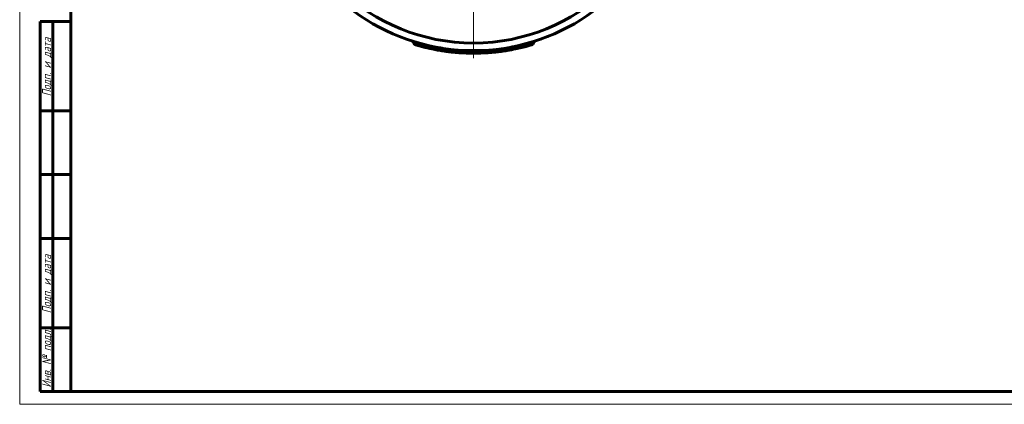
# Model space of a CAD drawing. Header units: millimetres. Extents: x 0 to 594, y 0 to 420.
# Tile 1 of 4: x 0 to 386, y 0 to 151. Entities that reach past the tile are written whole.
import ezdxf

# ---------------------------------------------------------------- set-up
doc = ezdxf.new("R2010")
doc.units = ezdxf.units.MM
for name, pattern in [('K5LT_AXLED', [29.466301, 24.966301, -1.5, 1.5, -1.5]), ('K5LT_BASIC', [0]), ('K5LT_THIN', [0])]:
    doc.linetypes.add(name, pattern=pattern)
doc.layers.add('Системный слой (1)', color=251, linetype='Continuous', true_color=0x6c6c6c)
doc.styles.add('KTEXTSTYLE', font='txt', dxfattribs={"width": 0.96, "height": 5})

# ---------------------------------------------------------------- blocks, each defined once
blk = doc.blocks.new('U0')
at = {"layer": 'Системный слой (1)', "color": 143, "linetype": 'K5LT_BASIC', "lineweight": 60, "true_color": 0x33acca}
for p, q in [((165.15, 139.54), (164.74, 139.61)), ((165.56, 139.48), (165.15, 139.54)), ((165.98, 139.41), (165.56, 139.48))]:
    blk.add_line(p, q, dxfattribs=at)
blk = doc.blocks.new('U1')
at = {"layer": 'Системный слой (1)', "color": 143, "linetype": 'K5LT_BASIC', "lineweight": 60, "true_color": 0x33acca}
for p, q in [((163.34, 139.86), (163.88, 139.76)), ((163.88, 139.76), (164.41, 139.67)), ((164.41, 139.67), (164.96, 139.57))]:
    blk.add_line(p, q, dxfattribs=at)
blk = doc.blocks.new('U2')
at = {"layer": 'Системный слой (1)', "color": 143, "linetype": 'K5LT_BASIC', "lineweight": 60, "true_color": 0x33acca}
for p, q in [((154.06, 142.12), (153.76, 142.28)), ((153.76, 142.28), (153.76, 142.28)), ((154.29, 141.87), (154.06, 142.12)), ((154.42, 141.56), (154.29, 141.87)), ((154.43, 141.55), (154.42, 141.56))]:
    blk.add_line(p, q, dxfattribs=at)
blk = doc.blocks.new('U6')
at = {"layer": 'Системный слой (1)', "color": 143, "linetype": 'K5LT_BASIC', "lineweight": 60, "true_color": 0x33acca}
for p, q in [((156.46, 141.47), (156.82, 141.37)), ((156.82, 141.37), (157.19, 141.26)), ((157.19, 141.26), (157.58, 141.16))]:
    blk.add_line(p, q, dxfattribs=at)
blk = doc.blocks.new('U7')
at = {"layer": 'Системный слой (1)', "color": 143, "linetype": 'K5LT_BASIC', "lineweight": 60, "true_color": 0x33acca}
for p, q in [((201.68, 142.2), (201.79, 142.24)), ((201.79, 142.24), (201.87, 142.26)), ((201.87, 142.26), (201.92, 142.28))]:
    blk.add_line(p, q, dxfattribs=at)
blk = doc.blocks.new('U8')
at = {"layer": 'Системный слой (1)', "color": 143, "linetype": 'K5LT_BASIC', "lineweight": 60, "true_color": 0x33acca}
for p, q in [((201.4, 141.87), (201.26, 141.55)), ((201.63, 142.12), (201.4, 141.87)), ((201.92, 142.28), (201.63, 142.12))]:
    blk.add_line(p, q, dxfattribs=at)
blk = doc.blocks.new('U10')
at = {"layer": 'Системный слой (1)', "color": 143, "linetype": 'K5LT_BASIC', "lineweight": 60, "true_color": 0x33acca}
for p, q in [((192.44, 139.88), (192.73, 139.93)), ((192.73, 139.93), (193.02, 139.99)), ((193.02, 139.99), (193.31, 140.05))]:
    blk.add_line(p, q, dxfattribs=at)
blk = doc.blocks.new('U11')
at = {"layer": 'Системный слой (1)', "color": 143, "linetype": 'K5LT_BASIC', "lineweight": 60, "true_color": 0x33acca}
for p, q in [((199.16, 140.41), (199.01, 140.37)), ((199.31, 140.45), (199.16, 140.41)), ((199.46, 140.49), (199.31, 140.45))]:
    blk.add_line(p, q, dxfattribs=at)
blk = doc.blocks.new('U12')
at = {"layer": 'Системный слой (1)', "color": 143, "linetype": 'K5LT_BASIC', "lineweight": 60, "true_color": 0x33acca}
for p, q in [((157.7, 140.09), (157.15, 140.24)), ((158.3, 139.94), (157.7, 140.09)), ((158.93, 139.79), (158.3, 139.94))]:
    blk.add_line(p, q, dxfattribs=at)
blk = doc.blocks.new('U17')
at = {"layer": 'Системный слой (1)', "color": 30, "linetype": 'K5LT_AXLED', "lineweight": 18, "true_color": 0xff8000}
for q in [(177.84, 364.62), (96.85, 217.52), (258.84, 217.52), (177.84, 135.52)]:
    blk.add_line((177.84, 217.52), q, dxfattribs=at)
blk = doc.blocks.new('U33')
at = {"color": 7, "linetype": 'K5LT_THIN', "lineweight": 18, "true_color": 0xffffff}
for p, q in [((0, 0), (0, 420)), ((594, 0), (0, 0))]:
    blk.add_line(p, q, dxfattribs=at)
at = {"color": 143, "linetype": 'K5LT_BASIC', "lineweight": 60, "true_color": 0x33acca}
for p, q in [((20, 5), (20, 415)), ((8, 5), (8, 150)), ((20, 150), (8, 150)), ((13, 5), (13, 150)), ((20, 115), (8, 115)), ((20, 90), (8, 90)), ((20, 65), (8, 65)), ((20, 30), (8, 30)), ((20, 5), (8, 5)), ((589, 5), (20, 5))]:
    blk.add_line(p, q, dxfattribs=at)
at = {"color": 7, "char_height": 3.5, "attachment_point": 1, "rotation": 90, "style": 'KTEXTSTYLE'}
for s, insert in [('\\fArial|b0|c204|p34;\\H5.0;\\W1.000;\\Q15;\\fGOST Type AU|b0|i0|c204|p34;\\Q15;\\W0.960;\\H3.50;Подп. и дата', (8.82, 120.66)), ('\\fArial|b0|c204|p34;\\H5.0;\\W1.000;\\Q15;\\fGOST Type AU|b0|i0|c204|p34;\\Q15;\\W0.960;\\H3.50;Подп. и дата', (8.82, 35.66)), ('\\fArial|b0|c204|p34;\\H5.0;\\W1.000;\\Q15;\\fGOST Type AU|b0|i0|c204|p34;\\Q15;\\W0.960;\\H3.50;Инв. № подл.', (8.82, 6.57))]:
    blk.add_mtext(s, dxfattribs=dict(at, insert=insert))

msp = doc.modelspace()

# ---------------------------------------------------------------- linework, layer by layer
at = {"layer": 'Системный слой (1)', "color": 143, "linetype": 'K5LT_BASIC', "lineweight": 60, "true_color": 0x33acca}
for p, q in [((154.427, 141.549), (154.426, 141.55)), ((155.131, 140.809), (155.113, 140.815)), ((155.113, 140.815), (155.116, 140.814)), ((200.571, 140.814), (200.468, 140.784)), ((200.571, 140.814), (200.569, 140.814)), ((200.571, 140.814), (200.571, 140.814)), ((201.888, 142.266), (201.784, 142.233))]:
    msp.add_line(p, q, dxfattribs=at)
for radius, start, end in [(76, 96.36191, 83.63809), (79, 133.20287, 46.79713), (80, 253.49672, 286.50359)]:
    msp.add_arc((177.843, 217.518), radius, start, end, dxfattribs=at)
msp.add_ellipse((153.451, 141.327), major_axis=(0.305, 0.952), ratio=0.9999998, start_param=5.2468473, end_param=6.2831853, dxfattribs=at)
for points, knots in [([(154.13, 142.16), (154.084, 142.175), (154.042, 142.188), (153.966, 142.212), (153.932, 142.223), (153.873, 142.241), (153.848, 142.25), (153.807, 142.263), (153.791, 142.268), (153.772, 142.274), (153.767, 142.276), (153.762, 142.277), (153.761, 142.278), (153.759, 142.278), (153.759, 142.278), (153.758, 142.279), (153.758, 142.279), (153.757, 142.279), (153.757, 142.279), (153.757, 142.279), (153.757, 142.279), (153.757, 142.279)], [0, 0, 0, 0, 2.7989118, 2.7989118, 5.5978237, 5.5978237, 8.3967355, 8.3967355, 11.1956473, 11.1956473, 13.1101617, 13.1101617, 13.555826, 13.555826, 13.7786699, 13.7786699, 13.8900953, 13.8900953, 13.9875948, 13.9875948, 13.9945592, 13.9945592, 13.9945592, 13.9945592]), ([(153.76, 142.278), (153.76, 142.278), (153.761, 142.278), (153.761, 142.278), (153.761, 142.278), (153.762, 142.277), (153.761, 142.277), (153.763, 142.277), (153.763, 142.277), (153.764, 142.277), (153.764, 142.277), (153.766, 142.276), (153.768, 142.275), (153.774, 142.274), (153.779, 142.272), (153.788, 142.269), (153.792, 142.268), (153.803, 142.264), (153.812, 142.261), (153.839, 142.252), (153.859, 142.246), (153.884, 142.238), (153.886, 142.237), (153.896, 142.234), (153.903, 142.232), (153.916, 142.228), (153.92, 142.226), (153.927, 142.224), (153.929, 142.224), (153.933, 142.222), (153.934, 142.222), (153.937, 142.221), (153.938, 142.221), (153.94, 142.22), (153.941, 142.22), (153.942, 142.22), (153.942, 142.219), (153.944, 142.219), (153.946, 142.218), (153.95, 142.217), (153.952, 142.216), (153.96, 142.214), (153.966, 142.212), (153.982, 142.207), (153.994, 142.203), (154.029, 142.192), (154.054, 142.184), (154.116, 142.164), (154.153, 142.153), (154.193, 142.14)], [0, 0, 0, 0, 0.2457972, 0.2457972, 0.4915944, 0.4915944, 0.9831888, 0.9831888, 1.9663776, 1.9663776, 2.1266323, 2.1266323, 3.9327552, 3.9327552, 6.2712787, 6.2712787, 7.5361542, 7.5361542, 10.065905, 10.065905, 14.1175233, 14.1175233, 14.4588268, 14.4588268, 15.7428612, 15.7428612, 16.4201343, 16.4201343, 16.7773668, 16.7773668, 16.9657916, 16.9657916, 17.1542164, 17.1542164, 17.2476873, 17.2476873, 17.3426419, 17.3426419, 17.5310674, 17.5310674, 17.9079185, 17.9079185, 18.6586534, 18.6586534, 20.1541883, 20.1541883, 23.1333888, 23.1333888, 27, 27, 27, 27]), ([(154.425, 141.55), (154.435, 141.508), (154.447, 141.467), (154.477, 141.386), (154.495, 141.346), (154.536, 141.268), (154.559, 141.231), (154.61, 141.159), (154.637, 141.125), (154.696, 141.061), (154.727, 141.032), (154.793, 140.977), (154.827, 140.952), (154.901, 140.905), (154.94, 140.884), (155.006, 140.853), (155.032, 140.842), (155.07, 140.829), (155.082, 140.825), (155.096, 140.82), (155.099, 140.819), (155.103, 140.818), (155.103, 140.818), (155.106, 140.817), (155.108, 140.816), (155.11, 140.816), (155.111, 140.815), (155.111, 140.815), (155.112, 140.815), (155.112, 140.815), (155.112, 140.815), (155.112, 140.815), (155.112, 140.815), (155.112, 140.815), (155.112, 140.815), (155.112, 140.815), (155.112, 140.815), (155.113, 140.815), (155.113, 140.815), (155.113, 140.815), (155.113, 140.815), (155.113, 140.815), (155.113, 140.815), (155.113, 140.815), (155.113, 140.815), (155.113, 140.815), (155.113, 140.815), (155.113, 140.815), (155.113, 140.815), (155.113, 140.815), (155.113, 140.815), (155.113, 140.815), (155.113, 140.815), (155.113, 140.815), (155.113, 140.815), (155.113, 140.815), (155.113, 140.815), (155.113, 140.815), (155.113, 140.815), (155.113, 140.815), (155.113, 140.815), (155.113, 140.815), (155.113, 140.815), (155.113, 140.815), (155.113, 140.815), (155.113, 140.815), (155.114, 140.815), (155.114, 140.814), (155.114, 140.814), (155.115, 140.814), (155.116, 140.814), (155.12, 140.813), (155.123, 140.812), (155.128, 140.81), (155.129, 140.81), (155.141, 140.807), (155.149, 140.804), (155.164, 140.799), (155.167, 140.799), (155.173, 140.797), (155.176, 140.796), (155.183, 140.794), (155.186, 140.793), (155.191, 140.791), (155.194, 140.791), (155.199, 140.789), (155.201, 140.789), (155.205, 140.787), (155.208, 140.787), (155.211, 140.785), (155.213, 140.785), (155.216, 140.784), (155.218, 140.784), (155.221, 140.783), (155.222, 140.782), (155.225, 140.781), (155.226, 140.781), (155.233, 140.779), (155.238, 140.778), (155.249, 140.774), (155.254, 140.773), (155.259, 140.771)], [0, 0, 0, 0, 2.5624498, 2.5624498, 5.1892226, 5.1892226, 7.8426909, 7.8426909, 10.4748645, 10.4748645, 13.0428799, 13.0428799, 15.6020524, 15.6020524, 18.2571865, 18.2571865, 19.9809428, 19.9809428, 20.6973821, 20.6973821, 20.8943174, 20.8943174, 20.9221416, 20.9221416, 21.0509882, 21.0509882, 21.0831998, 21.0831998, 21.0912527, 21.0912527, 21.0993056, 21.0993056, 21.1073585, 21.1073585, 21.1198418, 21.1198418, 21.1283875, 21.1283875, 21.1365103, 21.1365103, 21.144633, 21.144633, 21.1527557, 21.1527557, 21.1608784, 21.1608784, 21.1744367, 21.1744367, 21.187995, 21.187995, 21.2227456, 21.2227456, 21.2709534, 21.2709534, 21.3191613, 21.3191613, 21.4597838, 21.4597838, 21.7410289, 21.7410289, 21.7976882, 21.7976882, 21.9110067, 21.9110067, 22.1376438, 22.1376438, 22.590918, 22.590918, 23.4974664, 23.4974664, 25.3105632, 25.3105632, 28.9367567, 28.9367567, 30.042495, 30.042495, 36.1891438, 36.1891438, 37.5639072, 37.5639072, 38.9637853, 38.9637853, 40.1525345, 40.1525345, 41.161997, 41.161997, 42.0192129, 42.0192129, 42.7471438, 42.7471438, 43.3652886, 43.3652886, 43.890205, 43.890205, 44.3359538, 44.3359538, 44.7817026, 44.7817026, 46.4413422, 46.4413422, 47.9686615, 47.9686615, 47.9686615, 47.9686615]), ([(168.18, 138.103), (167.8, 138.149), (167.422, 138.198), (166.67, 138.3), (166.296, 138.354), (165.553, 138.466), (165.184, 138.525), (164.453, 138.646), (164.09, 138.709), (163.387, 138.835), (163.046, 138.899), (162.695, 138.966), (162.682, 138.969), (162.668, 138.971)], [0, 0, 0, 0, 1.4261508, 1.4261508, 2.8523015, 2.8523015, 4.2784523, 4.2784523, 5.7046031, 5.7046031, 7.0745713, 7.0745713, 7.1307538, 7.1307538, 7.1307538, 7.1307538]), ([(187.49, 138.101), (187.886, 138.149), (188.279, 138.2), (189.06, 138.306), (189.449, 138.363), (190.028, 138.451), (190.221, 138.481), (190.604, 138.542), (190.794, 138.573), (191.362, 138.668), (191.738, 138.734), (192.132, 138.805), (192.155, 138.81), (192.227, 138.823), (192.277, 138.832), (192.367, 138.848), (192.408, 138.856), (192.484, 138.87), (192.519, 138.877), (192.582, 138.889), (192.611, 138.894), (192.664, 138.904), (192.689, 138.909), (192.733, 138.917), (192.753, 138.921), (192.791, 138.928), (192.808, 138.931), (192.839, 138.937), (192.853, 138.94), (192.88, 138.945), (192.892, 138.947), (192.914, 138.951), (192.924, 138.953), (192.942, 138.957), (192.951, 138.959), (192.966, 138.962), (192.973, 138.963), (192.986, 138.965), (192.992, 138.967), (193.003, 138.969), (193.008, 138.97), (193.017, 138.971), (193.021, 138.972), (193.029, 138.974), (193.032, 138.974), (193.039, 138.976), (193.043, 138.976), (193.048, 138.977), (193.05, 138.978), (193.054, 138.979), (193.056, 138.979), (193.062, 138.98), (193.066, 138.981), (193.078, 138.983), (193.086, 138.985), (193.109, 138.989), (193.125, 138.992), (193.164, 139), (193.188, 139.005), (193.211, 139.009)], [0, 0, 0, 0, 1.1287588, 1.1287588, 2.2575175, 2.2575175, 2.8235605, 2.8235605, 3.3862763, 3.3862763, 4.515035, 4.515035, 4.5845671, 4.5845671, 4.7346913, 4.7346913, 4.8607036, 4.8607036, 4.9664768, 4.9664768, 5.0552615, 5.0552615, 5.1297862, 5.1297862, 5.1923413, 5.1923413, 5.2448493, 5.2448493, 5.2889238, 5.2889238, 5.3259195, 5.3259195, 5.3569731, 5.3569731, 5.3830392, 5.3830392, 5.4049187, 5.4049187, 5.4232841, 5.4232841, 5.4386998, 5.4386998, 5.4516395, 5.4516395, 5.4625009, 5.4625009, 5.4733624, 5.4733624, 5.4788766, 5.4788766, 5.4852264, 5.4852264, 5.4975917, 5.4975917, 5.5221552, 5.5221552, 5.5709481, 5.5709481, 5.6437938, 5.6437938, 5.6437938, 5.6437938]), ([(193.399, 139.046), (193.29, 139.024), (193.181, 139.003), (192.907, 138.95), (192.741, 138.918), (192.297, 138.835), (192.017, 138.784), (191.493, 138.691), (191.249, 138.65), (190.911, 138.592), (190.817, 138.577), (190.382, 138.505), (190.039, 138.452), (189.241, 138.332), (188.786, 138.267), (188.327, 138.207)], [0, 0, 0, 0, 1.5344404, 1.5344404, 3.8361011, 3.8361011, 7.6722022, 7.6722022, 10.9539409, 10.9539409, 12.2141626, 12.2141626, 16.7561231, 16.7561231, 22.7098022, 22.7098022, 22.7098022, 22.7098022]), ([(196.435, 139.708), (196.638, 139.756), (196.839, 139.805), (197.232, 139.902), (197.424, 139.95), (197.799, 140.046), (197.982, 140.094), (198.335, 140.186), (198.505, 140.232), (198.786, 140.308), (198.897, 140.338), (199.053, 140.381), (199.095, 140.392), (199.137, 140.404)], [0, 0, 0, 0, 3.4654825, 3.4654825, 6.9309649, 6.9309649, 10.3964474, 10.3964474, 13.8619299, 13.8619299, 16.3458038, 16.3458038, 17.3274124, 17.3274124, 17.3274124, 17.3274124]), ([(198.322, 141.218), (198.495, 141.264), (198.663, 141.31), (198.837, 141.358), (198.845, 141.36), (198.887, 141.372), (198.92, 141.381), (198.975, 141.396), (198.998, 141.403), (199.036, 141.413), (199.052, 141.418), (199.078, 141.425), (199.089, 141.428), (199.107, 141.433), (199.115, 141.435), (199.128, 141.439), (199.133, 141.44), (199.142, 141.443), (199.145, 141.444), (199.152, 141.445), (199.154, 141.446), (199.158, 141.447), (199.16, 141.448), (199.163, 141.449), (199.164, 141.449), (199.167, 141.45), (199.168, 141.45), (199.17, 141.451), (199.171, 141.451), (199.172, 141.451), (199.173, 141.452), (199.177, 141.453), (199.179, 141.453), (199.185, 141.455), (199.189, 141.456), (199.202, 141.46), (199.21, 141.462), (199.234, 141.469), (199.251, 141.473), (199.299, 141.487), (199.332, 141.496), (199.428, 141.523), (199.491, 141.541), (199.677, 141.595), (199.797, 141.629), (200.056, 141.705), (200.193, 141.745), (200.408, 141.809), (200.491, 141.834), (200.57, 141.858)], [0, 0, 0, 0, 5.1836832, 5.1836832, 5.4569282, 5.4569282, 6.4985747, 6.4985747, 7.2234508, 7.2234508, 7.7278881, 7.7278881, 8.0789232, 8.0789232, 8.3232066, 8.3232066, 8.4932021, 8.4932021, 8.611501, 8.611501, 8.6938246, 8.6938246, 8.7511132, 8.7511132, 8.7909799, 8.7909799, 8.8308467, 8.8308467, 8.8534738, 8.8534738, 8.8901082, 8.8901082, 8.959067, 8.959067, 9.0948296, 9.0948296, 9.3652774, 9.3652774, 9.904018, 9.904018, 10.9771893, 10.9771893, 13.114912, 13.114912, 17.3731177, 17.3731177, 22.5568009, 22.5568009, 25.9184161, 25.9184161, 25.9184161, 25.9184161]), ([(201.26, 141.55), (201.22, 141.378), (201.049, 141.056), (200.739, 140.864), (200.571, 140.814)], [0.00001897, 0.00001897, 0.00001897, 0.00001897, 0.50101323, 1, 1, 1, 1])]:
    msp.add_open_spline(points, degree=3, knots=knots, dxfattribs=at)
msp.add_open_spline([(153.757, 142.279), (153.921, 142.226), (154.222, 142.034), (154.388, 141.718), (154.427, 141.549)], degree=3, dxfattribs=at)

# ---------------------------------------------------------------- block references
msp.add_blockref('U33', (0, 0))
at = {"layer": 'Системный слой (1)'}
for name in ['U17', 'U2', 'U6', 'U12', 'U1', 'U0', 'U10', 'U11', 'U8', 'U7']:
    msp.add_blockref(name, (0, 0), dxfattribs=at)

doc.saveas('drawing.dxf')
